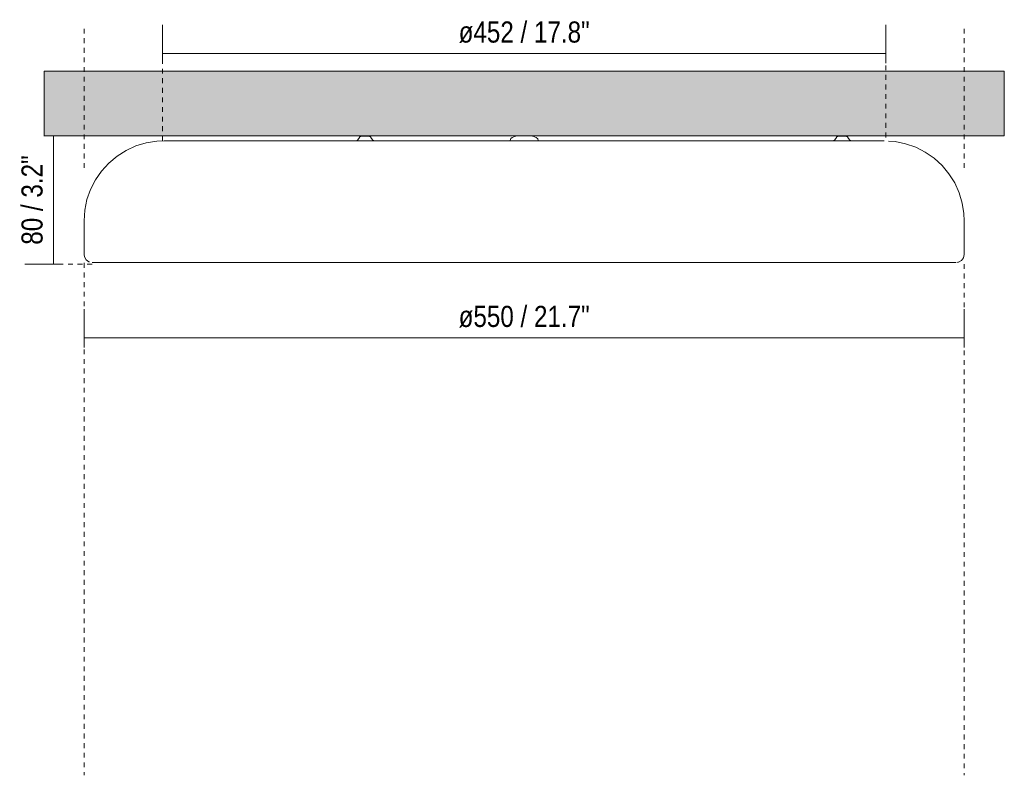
# Model space of a CAD drawing. Header units: millimetres. Extents: x 6280 to 8951, y -921 to 6916.
# Tile 2 of 3: x 6280 to 6895, y 1601 to 2073. Entities that reach past the tile are written whole.
import ezdxf

# ---------------------------------------------------------------- set-up
doc = ezdxf.new("R2010")
doc.units = ezdxf.units.MM
doc.linetypes.add('Dash', pattern=[6, 3, -3])
doc.layers.add('A-ANNO-DIMS', color=7, linetype='Dash', lineweight=9, true_color=0xd2d2d2)
for name, color, linetype, lineweight in [('A-ANNO-DIMS-6', 7, 'Continuous', 9), ('A-CLNG', 7, 'Continuous', 9), ('E-LITE-EQPM', 7, 'Continuous', 20)]:
    doc.layers.add(name, color=color, linetype=linetype, lineweight=lineweight)
doc.styles.add('Arial Narrow', font='ARIALN.TTF', dxfattribs={"height": 13.2})
doc.dimstyles.new('FARO_-_2_2mm_Arial_Narrow_mm_Inch_Left', dxfattribs={"dimscale": 304.8, "dimtxt": 13.509289, "dimasz": 0, "dimexe": 0.059055, "dimexo": 0.0625, "dimgap": 0.009843, "dimtad": 1, "dimdec": 0, "dimzin": 0, "dimdsep": 46, "dimtxsty": 'Arial Narrow', "dimblk1": 'NONE', "dimblk2": 'NONE', "dimsah": 1, "dimcen": 0.09, "dimadec": 0, "dimazin": 0, "dimtfac": 1, "dimtdec": 4, "dimtix": 1, "dimtmove": 0, "dimatfit": 3, "dimfxl": 0.019685, "dimfxlon": 1, "dimtvp": 1, "dimtolj": 1, "dimtzin": 0, "dimarcsym": 2})

# ---------------------------------------------------------------- blocks, each defined once
blk = doc.blocks.new('64182 - 64183 COCOTTE-L BLACK LED CEILING LAMP 38W 3000K-478305-Alzado_PDF')
at = {"layer": 'E-LITE-EQPM'}
for p, q in [((6492.35, 1999.41), (6492.5, 1999.45)), ((6493.51, 1999.78), (6493.79, 1999.78)), ((6493.59, 1999.78), (6493.51, 1999.78)), ((6493.51, 1999.78), (6493.65, 1999.78)), ((6497.35, 1999.78), (6493.65, 1999.78)), ((6497.35, 1999.78), (6497.72, 1999.78)), ((6497.35, 1999.78), (6497.59, 1999.78)), ((6497.72, 1999.78), (6497.44, 1999.78)), ((6497.59, 1999.78), (6497.72, 1999.78)), ((6497.72, 1999.78), (6497.59, 1999.78)), ((6589.6, 1999.81), (6587.43, 1998.95)), ((6589.6, 1999.81), (6589.83, 1999.86)), ((6590.15, 1999.92), (6590.34, 1999.96)), ((6590.34, 1999.96), (6590.34, 1999.96)), ((6599.56, 1999.96), (6599.57, 1999.96)), ((6600.08, 1999.86), (6600.31, 1999.81)), ((6602.48, 1998.95), (6600.31, 1999.81)), ((6791.66, 1999.78), (6793.63, 1999.78)), ((6795.36, 1999.78), (6793.63, 1999.78)), ((6489.67, 1996.88), (6490.87, 1997.3)), ((6490.91, 1997.31), (6491.59, 1998.33)), ((6499.64, 1998.33), (6500.38, 1997.28)), ((6500.4, 1997.25), (6501.57, 1996.88)), ((6586.17, 1997.09), (6586.17, 1996.88)), ((6603.74, 1996.88), (6603.74, 1997.09)), ((6319.95, 1946.88), (6319.95, 1925.88)), ((6869.95, 1925.88), (6869.95, 1946.88)), ((6865.93, 1921.02), (6865.63, 1920.97))]:
    blk.add_line(p, q, dxfattribs=at)
at = {"layer": 'E-LITE-EQPM', "flags": 128}
for points in [[(6491.59, 1998.33), (6492.35, 1999.41), (6493.51, 1999.78)], [(6497.44, 1999.78), (6496.42, 1999.78), (6495.07, 1999.78), (6493.94, 1999.78), (6493.51, 1999.78)], [(6497.72, 1999.78), (6498.97, 1999.34), (6499.64, 1998.33)], [(6789.6, 1998.33), (6790.36, 1999.41), (6791.52, 1999.78)], [(6793.63, 1999.78), (6792.34, 1999.78), (6791.59, 1999.78), (6791.52, 1999.78)], [(6791.52, 1999.78), (6791.96, 1999.78), (6793.09, 1999.78), (6793.63, 1999.78)], [(6793.63, 1999.78), (6794.91, 1999.78), (6795.66, 1999.78), (6795.73, 1999.78)], [(6795.73, 1999.78), (6795.29, 1999.78), (6794.16, 1999.78), (6793.63, 1999.78)], [(6795.73, 1999.78), (6796.98, 1999.34), (6797.65, 1998.33)], [(6319.95, 1946.88), (6320.4, 1953.58), (6321.75, 1960.17), (6323.97, 1966.52), (6327.02, 1972.51), (6330.85, 1978.04), (6335.39, 1983), (6340.55, 1987.31), (6346.24, 1990.89), (6352.36, 1993.68), (6358.8, 1995.62), (6365.44, 1996.67), (6369.95, 1996.88)], [(6819.95, 1996.88), (6819.5, 1996.88), (6818.14, 1996.88), (6815.89, 1996.88), (6812.75, 1996.88), (6808.73, 1996.88), (6803.85, 1996.88), (6798.13, 1996.88), (6791.59, 1996.88), (6784.26, 1996.88), (6776.17, 1996.88), (6767.35, 1996.88), (6757.84, 1996.88), (6747.67, 1996.88), (6736.88, 1996.88), (6725.53, 1996.88), (6713.65, 1996.88), (6701.29, 1996.88), (6688.51, 1996.88), (6675.34, 1996.88), (6661.86, 1996.88), (6648.1, 1996.88), (6634.14, 1996.88), (6620.01, 1996.88), (6605.78, 1996.88), (6591.51, 1996.88), (6577.26, 1996.88), (6563.07, 1996.88), (6549.01, 1996.88), (6535.14, 1996.88), (6521.51, 1996.88), (6508.17, 1996.88), (6495.19, 1996.88), (6482.6, 1996.88), (6470.47, 1996.88), (6458.83, 1996.88), (6447.75, 1996.88), (6437.26, 1996.88), (6427.4, 1996.88), (6418.22, 1996.88), (6409.74, 1996.88), (6402.02, 1996.88), (6395.06, 1996.88), (6388.92, 1996.88), (6383.6, 1996.88), (6379.13, 1996.88), (6375.53, 1996.88), (6372.82, 1996.88), (6371, 1996.88), (6370.07, 1996.88), (6369.95, 1996.88)], [(6369.95, 1996.88), (6370.41, 1996.88), (6370.98, 1996.88)], [(6489.67, 1996.88), (6490.91, 1997.31), (6491.59, 1998.33)], [(6499.64, 1998.33), (6500.4, 1997.25), (6501.57, 1996.88)], [(6586.17, 1997.09), (6586.6, 1998.34), (6587.43, 1998.95)], [(6602.48, 1998.95), (6603.47, 1998.08), (6603.74, 1997.09)], [(6787.67, 1996.88), (6788.92, 1997.31), (6789.6, 1998.33)], [(6797.65, 1998.33), (6798.41, 1997.25), (6799.58, 1996.88)], [(6818.99, 1996.88), (6819.83, 1996.88), (6819.95, 1996.88)], [(6822.6, 1996.7), (6826.66, 1996.42), (6833.25, 1995.07), (6839.6, 1992.85), (6845.59, 1989.8), (6851.12, 1985.98), (6856.08, 1981.44), (6860.39, 1976.28), (6863.97, 1970.59), (6866.76, 1964.47), (6868.69, 1958.03), (6869.75, 1951.39), (6869.95, 1946.88)], [(6323.36, 1921.22), (6322.89, 1921.32), (6321.19, 1922.58), (6320.17, 1924.43), (6319.95, 1925.88)], [(6869.95, 1925.88), (6869.51, 1923.81), (6868.25, 1922.11), (6866.4, 1921.09), (6866.05, 1921.04)], [(6324.95, 1920.88), (6325.41, 1920.88), (6326.76, 1920.88), (6329.02, 1920.88), (6332.17, 1920.88), (6336.19, 1920.88), (6341.09, 1920.88), (6346.84, 1920.88), (6353.42, 1920.88), (6360.81, 1920.88), (6368.98, 1920.88), (6377.92, 1920.88), (6387.58, 1920.88), (6397.93, 1920.88), (6408.95, 1920.88), (6420.59, 1920.88), (6432.81, 1920.88), (6445.58, 1920.88), (6458.85, 1920.88), (6472.58, 1920.88), (6486.71, 1920.88), (6501.21, 1920.88), (6516.03, 1920.88), (6531.1, 1920.88), (6546.4, 1920.88), (6561.85, 1920.88), (6577.42, 1920.88), (6593.04, 1920.88), (6608.67, 1920.88), (6624.26, 1920.88), (6639.75, 1920.88), (6655.08, 1920.88), (6670.22, 1920.88), (6685.1, 1920.88), (6699.68, 1920.88), (6713.91, 1920.88), (6727.74, 1920.88), (6741.13, 1920.88), (6754.02, 1920.88), (6766.38, 1920.88), (6778.17, 1920.88), (6789.34, 1920.88), (6799.86, 1920.88), (6809.7, 1920.88), (6818.81, 1920.88), (6827.17, 1920.88), (6834.76, 1920.88), (6841.54, 1920.88), (6847.49, 1920.88), (6852.59, 1920.88), (6856.84, 1920.88), (6860.2, 1920.88), (6862.68, 1920.88), (6864.25, 1920.88), (6864.93, 1920.88), (6864.95, 1920.88)], [(6325.43, 1920.88), (6324.98, 1920.88), (6324.95, 1920.88)]]:
    blk.add_lwpolyline(points, dxfattribs=at)
blk = doc.blocks.new('DIMBLOCK1-Alzado_PDF')
at = {"layer": 'A-ANNO-DIMS-6', "color": 251, "true_color": 0x5b5b5b, "transparency": 16777216}
for p, q in [((6368.93, 2051.24), (6368.93, 2069.41)), ((6820.97, 2051.24), (6820.97, 2069.41)), ((6368.93, 2051.41), (6820.97, 2051.41)), ((6368.93, 2051.41), (6368.93, 2045.41)), ((6820.97, 2051.41), (6820.97, 2045.41))]:
    blk.add_line(p, q, dxfattribs=at)
at = {"layer": 'A-ANNO-DIMS-6', "color": 0, "transparency": 16777216, "insert": (6554, 2071.47), "char_height": 13.2, "width": 98.2962, "attachment_point": 1, "line_spacing_factor": 0.974696, "style": 'Arial Narrow'}
blk.add_mtext('ø452 / 17.8"', dxfattribs=at)
blk = doc.blocks.new('_None')
blk = doc.blocks.new('DIMBLOCK2-Alzado_PDF')
at = {"layer": 'A-ANNO-DIMS-6', "color": 251, "true_color": 0x5b5b5b, "transparency": 16777216}
for p, q in [((6319.95, 1873.58), (6319.95, 1891.75)), ((6869.95, 1873.58), (6869.95, 1891.75)), ((6319.95, 1873.75), (6869.95, 1873.75)), ((6319.95, 1873.75), (6319.95, 1867.75)), ((6869.95, 1873.75), (6869.95, 1867.75))]:
    blk.add_line(p, q, dxfattribs=at)
at = {"layer": 'A-ANNO-DIMS-6', "color": 0, "transparency": 16777216, "insert": (6554, 1893.81), "char_height": 13.2, "width": 98.2962, "attachment_point": 1, "line_spacing_factor": 0.974696, "style": 'Arial Narrow'}
blk.add_mtext('ø550 / 21.7"', dxfattribs=at)
blk = doc.blocks.new('DIMBLOCK3-Alzado_PDF')
at = {"layer": 'A-ANNO-DIMS-6', "color": 251, "true_color": 0x5b5b5b, "transparency": 16777216}
for p, q in [((6300.9, 2000), (6294.9, 2000)), ((6300.73, 2000), (6318.9, 2000)), ((6300.9, 2000), (6300.9, 1919.94)), ((6306.9, 1919.94), (6282.9, 1919.94)), ((6300.9, 1919.94), (6306.9, 1919.94))]:
    blk.add_line(p, q, dxfattribs=at)
at = {"layer": 'A-ANNO-DIMS-6', "color": 0, "transparency": 16777216, "insert": (6280.84, 1931.99), "char_height": 13.2, "width": 67.1605, "attachment_point": 1, "rotation": 90, "line_spacing_factor": 0.974696, "style": 'Arial Narrow'}
blk.add_mtext('80 / 3.2"', dxfattribs=at)

msp = doc.modelspace()

# ---------------------------------------------------------------- hatches: boundary and pattern name
at = {"layer": 'A-CLNG', "true_color": 0xe8e8e8}
msp.add_hatch(color=254, dxfattribs=at).paths.add_polyline_path([(6294.95, 2000), (6894.95, 2000), (6894.95, 2040.5), (6294.95, 2040.5), (6294.95, 2009.07)])

# ---------------------------------------------------------------- linework, layer by layer
at = {"layer": 'A-ANNO-DIMS'}
for p, q in [((6319.95, 1979.94), (6319.95, 2067.44)), ((6820.97, 1999.05), (6820.97, 2067.44)), ((6869.95, 1979.94), (6869.95, 2067.44)), ((6368.93, 1996.96), (6368.93, 2066.96)), ((6324.95, 1919.94), (6305.66, 1919.94)), ((6319.95, 1920.57), (6319.95, 1600.51)), ((6869.95, 1919.94), (6869.95, 1600.51))]:
    msp.add_line(p, q, dxfattribs=at)
at = {"layer": 'A-CLNG'}
for p, q in [((6294.95, 2040.5), (6894.95, 2040.5)), ((6294.95, 2040.5), (6294.95, 2000)), ((6894.95, 2000), (6894.95, 2040.5)), ((6894.95, 2000), (6294.95, 2000))]:
    msp.add_line(p, q, dxfattribs=at)

# ---------------------------------------------------------------- block references
at = {"layer": 'E-LITE-EQPM'}
msp.add_blockref('64182 - 64183 COCOTTE-L BLACK LED CEILING LAMP 38W 3000K-478305-Alzado_PDF', (0, 0), dxfattribs=at)

# ---------------------------------------------------------------- dimensions: what is measured, and where the dimension line sits
at = {"layer": 'A-ANNO-DIMS', "color": 251, "linetype": 'Continuous', "true_color": 0x5b5b5b}
for base, p1, p2, override, picture, middle in [((6820.97, 2051.41), (6368.93, 2045.41), (6820.97, 2045.41), {"dimpost": '<>', "dimfxl": 452.042043}, 'DIMBLOCK1-Alzado_PDF', (6594.95, 2062.95)), ((6869.95, 1873.75), (6319.95, 1867.75), (6869.95, 1867.75), {"dimpost": '<>', "dimfxl": 550}, 'DIMBLOCK2-Alzado_PDF', (6594.95, 1885.29))]:
    dim = msp.add_linear_dim(base=base, p1=p1, p2=p2, text='ø<>', dimstyle='FARO_-_2_2mm_Arial_Narrow_mm_Inch_Left', override=override, dxfattribs=at)
    dim.commit()
    dim.dimension.update_dxf_attribs({"geometry": picture, "text_midpoint": middle})
dim = msp.add_linear_dim(base=(6300.9, 1919.94), p1=(6294.9, 2000), p2=(6306.9, 1919.94), angle=90, dimstyle='FARO_-_2_2mm_Arial_Narrow_mm_Inch_Left', override={"dimpost": '<>', "dimfxl": 80.954839}, dxfattribs=at)
dim.commit()
dim.dimension.update_dxf_attribs({"geometry": 'DIMBLOCK3-Alzado_PDF', "text_midpoint": (6289.35, 1959.97)})

doc.saveas('drawing.dxf')
